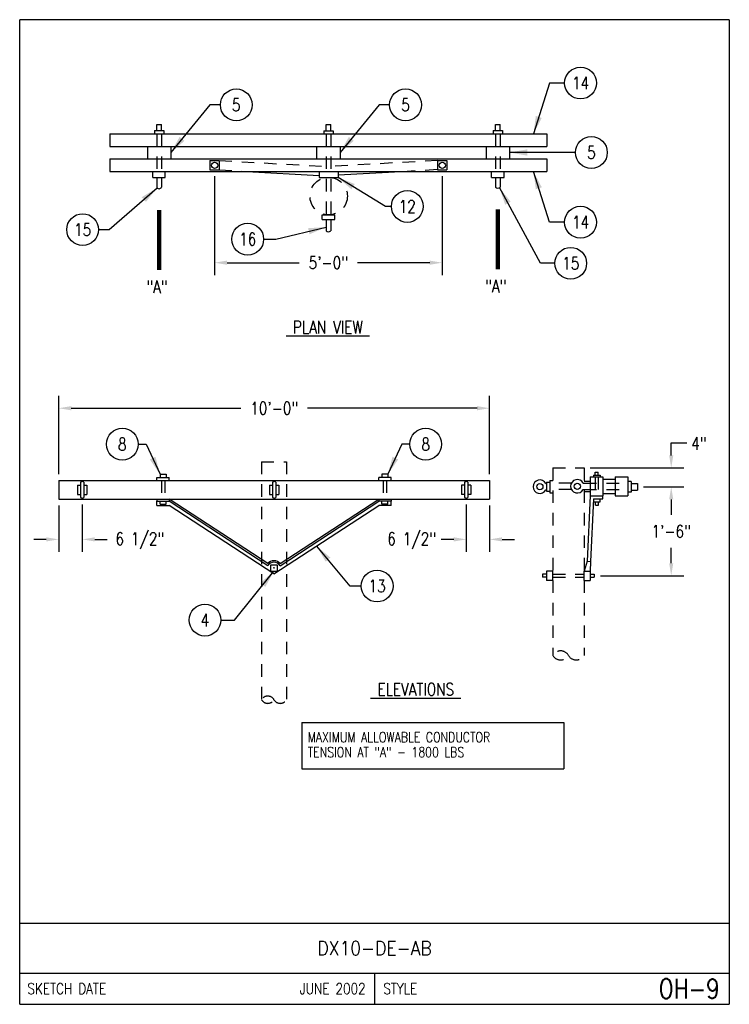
# Model space of a CAD drawing. Extents: x 0 to 7.1, y 0 to 9.85.
import ezdxf
from ezdxf.enums import TextEntityAlignment as Align

# ---------------------------------------------------------------- set-up
doc = ezdxf.new("R2010")
doc.units = 0
doc.header["$MEASUREMENT"] = 0
doc.linetypes.add('HIDDEN2', pattern=[0.1875, 0.125, -0.0625])
doc.layers.add('E-DETL', color=2, linetype='CONTINUOUS')
doc.layers.add('E-DETL-TEXT', color=3, linetype='CONTINUOUS')
doc.styles.add('ROMANS', font='ROMANS.SHX', dxfattribs={"width": 0.8})
doc.styles.get("Standard").update_dxf_attribs({"font": 'ROMANS.SHX', "width": 0.8, "height": 0.125})
doc.dimstyles.get("Standard").update_dxf_attribs({"dimtxt": 0.18, "dimasz": 0.18, "dimexe": 0.18, "dimexo": 0.0625, "dimgap": 0.09, "dimtad": 0, "dimtih": 1, "dimtoh": 1, "dimdec": 4, "dimzin": 0, "dimdsep": 46, "dimtxsty": 'Standard', "dimcen": 0.09, "dimadec": 0, "dimazin": 0, "dimtfac": 1, "dimtdec": 4, "dimtofl": 0, "dimtmove": 0, "dimatfit": 3, "dimfxl": 0, "dimtolj": 1, "dimtzin": 0, "dimarcsym": 0})

msp = doc.modelspace()

# ---------------------------------------------------------------- linework, layer by layer
at = {"layer": 'E-DETL'}
for p, q in [((7.1036, 9.8484), (0, 9.8484)), ((0, 0), (0, 9.8484)), ((7.1036, 9.8484), (7.1036, 0)), ((2.8251, 2.8192), (2.8251, 2.3567)), ((2.8251, 2.8192), (5.4454, 2.8192)), ((5.4454, 2.8192), (5.4454, 2.3567)), ((2.8251, 2.3567), (5.4454, 2.3567)), ((0, 0.8125), (7.1036, 0.8125)), ((0, 0.3125), (7.1036, 0.3125)), ((3.5518, 0.3125), (3.5518, 0)), ((0, 0), (7.1036, 0))]:
    msp.add_line(p, q, dxfattribs=at)
at = {"layer": 'E-DETL', "color": 4}
for p, q in [((1.372, 8.8017), (1.4189, 8.8017)), ((1.372, 8.7392), (1.372, 8.8017)), ((1.4189, 8.7392), (1.4189, 8.8017)), ((3.0665, 8.7999), (3.1134, 8.7999)), ((3.0665, 8.7374), (3.0665, 8.7999)), ((3.1134, 8.7374), (3.1134, 8.7999)), ((4.7626, 8.8017), (4.8095, 8.8017)), ((4.7626, 8.7392), (4.7626, 8.8017)), ((4.8095, 8.7392), (4.8095, 8.8017)), ((0.9024, 8.7061), (0.9024, 8.5811)), ((0.9024, 8.7061), (5.2774, 8.7061)), ((1.3486, 8.7392), (1.3486, 8.7079)), ((1.3486, 8.7392), (1.4423, 8.7392)), ((1.4423, 8.7392), (1.4423, 8.7079)), ((3.043, 8.7374), (3.043, 8.7061)), ((3.043, 8.7374), (3.1368, 8.7374)), ((3.1368, 8.7374), (3.1368, 8.7061)), ((4.7392, 8.7392), (4.7392, 8.7079)), ((4.7392, 8.7392), (4.8329, 8.7392)), ((4.8329, 8.7392), (4.8329, 8.7079)), ((5.2774, 8.7061), (5.2774, 8.5811)), ((0.9024, 8.5811), (5.2774, 8.5811)), ((1.2782, 8.5811), (1.2782, 8.4561)), ((1.5126, 8.5811), (1.5126, 8.4561)), ((2.9727, 8.5811), (2.9727, 8.4561)), ((3.2071, 8.5811), (3.2071, 8.4561)), ((4.6689, 8.5811), (4.6689, 8.4561)), ((4.9032, 8.5811), (4.9032, 8.4561)), ((0.9024, 8.4561), (5.2774, 8.4561)), ((0.9024, 8.4561), (0.9024, 8.3311)), ((1.9039, 8.4406), (1.9976, 8.4406)), ((1.9039, 8.4406), (1.9039, 8.3468)), ((1.9976, 8.4406), (1.9976, 8.3468)), ((4.1822, 8.4406), (4.2759, 8.4406)), ((4.1822, 8.4406), (4.1822, 8.3468)), ((4.2759, 8.4406), (4.2759, 8.3468)), ((5.2774, 8.4561), (5.2774, 8.3311)), ((0.9024, 8.3311), (5.2774, 8.3311)), ((1.3329, 8.2686), (1.3329, 8.3311)), ((1.4579, 8.2686), (1.4579, 8.3311)), ((1.9039, 8.3468), (1.9976, 8.3468)), ((2.2748, 8.3311), (2.999, 8.2901)), ((2.999, 8.3311), (2.999, 8.2707)), ((3.1865, 8.3311), (3.1865, 8.2707)), ((3.8782, 8.3311), (3.1865, 8.2919)), ((4.1822, 8.3468), (4.2759, 8.3468)), ((4.7236, 8.2686), (4.7236, 8.3311)), ((4.8486, 8.2686), (4.8486, 8.3311)), ((1.3329, 8.2686), (1.4579, 8.2686)), ((1.372, 8.2686), (1.372, 8.1749)), ((1.4189, 8.2686), (1.4189, 8.1749)), ((2.999, 8.2707), (3.1865, 8.2707)), ((4.7236, 8.2686), (4.8486, 8.2686)), ((4.7626, 8.2686), (4.7626, 8.1749)), ((4.8095, 8.2686), (4.8095, 8.1749)), ((3.0281, 7.8951), (3.1531, 7.8951)), ((3.0281, 7.8513), (3.0281, 7.8951)), ((3.1531, 7.8513), (3.1531, 7.8951)), ((3.0281, 7.8513), (3.1531, 7.8513)), ((3.0665, 7.8513), (3.0665, 7.7374)), ((3.1134, 7.8513), (3.1134, 7.7374)), ((5.7597, 5.3234), (5.7901, 5.3234)), ((5.7597, 5.2941), (5.7597, 5.3234)), ((5.7901, 5.2941), (5.7901, 5.3234)), ((0.3917, 5.2395), (4.7042, 5.2395)), ((0.3917, 5.2395), (0.3917, 5.052)), ((0.6105, 5.2238), (0.6105, 5.0676)), ((0.6417, 5.2238), (0.6417, 5.0676)), ((1.3727, 5.2707), (1.4977, 5.2707)), ((1.3727, 5.2395), (1.3727, 5.2707)), ((1.4048, 5.302), (1.4048, 5.2707)), ((1.4048, 5.302), (1.4673, 5.302)), ((1.4673, 5.302), (1.4673, 5.2707)), ((1.4977, 5.2395), (1.4977, 5.2707)), ((2.5324, 5.2238), (2.5324, 5.0676)), ((2.5636, 5.2238), (2.5636, 5.0676)), ((3.7187, 5.2707), (3.5937, 5.2707)), ((3.5937, 5.2395), (3.5937, 5.2707)), ((3.6241, 5.302), (3.6241, 5.2707)), ((3.6866, 5.302), (3.6241, 5.302)), ((3.6866, 5.302), (3.6866, 5.2707)), ((3.7187, 5.2395), (3.7187, 5.2707)), ((4.4542, 5.2238), (4.4542, 5.0676)), ((4.4855, 5.2238), (4.4855, 5.0676)), ((4.7042, 5.2395), (4.7042, 5.052)), ((5.2746, 5.2235), (5.3059, 5.2235)), ((5.2746, 5.2235), (5.2746, 5.131)), ((5.3059, 5.2398), (5.3371, 5.2398)), ((5.3059, 5.2398), (5.3059, 5.1148)), ((5.6495, 5.2331), (5.712, 5.2331)), ((5.712, 5.2747), (5.837, 5.2747)), ((5.712, 5.2747), (5.712, 5.0872)), ((5.7425, 5.2941), (5.7425, 5.2747)), ((5.7425, 5.2941), (5.8091, 5.2941)), ((5.8091, 5.2941), (5.8091, 5.2747)), ((5.837, 5.2747), (5.837, 5.0872)), ((5.837, 5.2526), (5.962, 5.2526)), ((5.962, 5.2747), (6.087, 5.2747)), ((5.962, 5.2747), (5.962, 5.0872)), ((6.087, 5.2747), (6.087, 5.0872)), ((6.1208, 5.2289), (6.087, 5.2289)), ((6.1208, 5.2289), (6.1208, 5.1241)), ((0.5792, 5.1926), (0.6105, 5.1926)), ((0.5792, 5.1926), (0.5792, 5.0988)), ((0.6417, 5.1926), (0.673, 5.1926)), ((0.673, 5.1926), (0.673, 5.0988)), ((2.5011, 5.1926), (2.5011, 5.0988)), ((2.5011, 5.1926), (2.5324, 5.1926)), ((2.5636, 5.1926), (2.5949, 5.1926)), ((2.5949, 5.1926), (2.5949, 5.0988)), ((4.4542, 5.1926), (4.423, 5.1926)), ((4.423, 5.1926), (4.423, 5.0988)), ((4.5167, 5.1926), (4.4855, 5.1926)), ((4.5167, 5.1926), (4.5167, 5.0988)), ((5.2672, 5.2085), (5.2746, 5.2085)), ((5.2672, 5.146), (5.2746, 5.146)), ((5.2746, 5.131), (5.3059, 5.131)), ((5.6421, 5.2131), (5.6495, 5.2131)), ((5.6421, 5.1506), (5.6495, 5.1506)), ((5.6495, 5.1306), (5.712, 5.1306)), ((6.1208, 5.1241), (6.087, 5.1241)), ((6.1208, 5.2084), (6.1833, 5.2084)), ((6.1208, 5.1411), (6.1833, 5.1411)), ((6.1833, 5.2084), (6.1833, 5.1411)), ((0.3917, 5.052), (4.7042, 5.052)), ((0.5792, 5.0988), (0.6105, 5.0988)), ((0.6417, 5.0988), (0.673, 5.0988)), ((1.3727, 5.052), (1.3727, 5.0323)), ((1.3727, 4.9895), (1.3727, 5.0323)), ((1.3727, 5.0323), (1.4977, 5.0323)), ((1.4048, 5.001), (1.4048, 5.0323)), ((1.4673, 5.001), (1.4673, 5.0323)), ((1.4977, 5.052), (1.4977, 5.0323)), ((2.4825, 4.4078), (1.4977, 5.052)), ((2.4853, 4.3867), (1.4977, 5.0323)), ((2.5011, 5.0988), (2.5324, 5.0988)), ((2.5636, 5.0988), (2.5949, 5.0988)), ((2.6061, 4.3867), (3.5937, 5.0323)), ((2.6089, 4.4078), (3.5937, 5.052)), ((3.5937, 5.052), (3.5937, 5.0323)), ((3.7187, 5.0323), (3.5937, 5.0323)), ((3.6241, 5.001), (3.6241, 5.0323)), ((3.6866, 5.001), (3.6866, 5.0323)), ((3.7187, 5.052), (3.7187, 5.0323)), ((3.7187, 4.9895), (3.7187, 5.0323)), ((4.4542, 5.0988), (4.423, 5.0988)), ((4.5167, 5.0988), (4.4855, 5.0988)), ((5.3059, 5.1148), (5.3371, 5.1148)), ((5.712, 5.0872), (5.6808, 4.431)), ((5.712, 5.0872), (5.837, 5.0872)), ((5.7433, 5.056), (5.7134, 4.4288)), ((5.7433, 5.056), (5.837, 5.056)), ((5.7471, 5.0247), (5.7471, 5.056)), ((5.7471, 5.0247), (5.8096, 5.0247)), ((5.7627, 4.9935), (5.7627, 5.0247)), ((5.7939, 4.9935), (5.7939, 5.0247)), ((5.8096, 5.0247), (5.8096, 5.056)), ((5.837, 5.1094), (5.962, 5.1094)), ((5.837, 5.056), (5.837, 5.0872)), ((5.962, 5.0872), (6.087, 5.0872)), ((1.3727, 4.9895), (1.4977, 4.9895)), ((1.4048, 5.001), (1.4673, 5.001)), ((2.5457, 4.3044), (1.4977, 4.9895)), ((2.5457, 4.3044), (3.5937, 4.9895)), ((3.7187, 4.9895), (3.5937, 4.9895)), ((3.6866, 5.001), (3.6241, 5.001)), ((5.7627, 4.9935), (5.7939, 4.9935)), ((2.5144, 4.3957), (2.5769, 4.3957)), ((2.5144, 4.3332), (2.5144, 4.3957)), ((2.5426, 4.3643), (2.5458, 4.3675)), ((2.5429, 4.3632), (2.5469, 4.3673)), ((2.5434, 4.3623), (2.5478, 4.3667)), ((2.5442, 4.3617), (2.5484, 4.3659)), ((2.5453, 4.3614), (2.5487, 4.3648)), ((2.5469, 4.3616), (2.5485, 4.3632)), ((2.5769, 4.3957), (2.5769, 4.3332)), ((5.2745, 4.3339), (5.2745, 4.2401)), ((5.337, 4.3339), (5.2745, 4.3339)), ((5.337, 4.2401), (5.337, 4.3339)), ((5.6808, 4.431), (5.6497, 4.3339)), ((5.6497, 4.2401), (5.6497, 4.3339)), ((5.6497, 4.3339), (5.7122, 4.3339)), ((5.6808, 4.431), (5.7134, 4.4288)), ((5.7134, 4.4288), (5.7122, 4.3339)), ((5.7122, 4.3339), (5.7122, 4.2401)), ((2.5144, 4.3332), (2.5769, 4.3332)), ((5.2347, 4.3023), (5.2347, 4.271)), ((5.2745, 4.3023), (5.2347, 4.3023)), ((5.2745, 4.271), (5.2347, 4.271)), ((5.337, 4.2401), (5.2745, 4.2401)), ((5.6497, 4.2401), (5.7122, 4.2401)), ((5.7122, 4.3023), (5.7519, 4.3023)), ((5.7122, 4.271), (5.7519, 4.271)), ((5.7519, 4.3023), (5.7519, 4.271))]:
    msp.add_line(p, q, dxfattribs=at)
at = {"layer": 'E-DETL', "color": 4, "linetype": 'HIDDEN2'}
for p, q in [((1.372, 8.7061), (1.372, 8.3311)), ((1.4189, 8.7061), (1.4189, 8.3311)), ((3.0665, 8.7061), (3.0665, 7.8985)), ((3.1134, 8.7061), (3.1134, 7.8977)), ((4.7626, 8.7061), (4.7626, 8.3311)), ((4.8095, 8.7061), (4.8095, 8.3311)), ((1.9976, 8.4406), (3.0665, 8.38)), ((4.1822, 8.4406), (3.1134, 8.38)), ((1.9976, 8.3468), (2.2748, 8.3311)), ((4.1822, 8.3484), (3.8782, 8.3311)), ((1.4207, 5.2395), (1.4207, 5.052)), ((1.4519, 5.2395), (1.4519, 5.052)), ((3.6394, 5.2395), (3.6394, 5.052)), ((3.6707, 5.2395), (3.6707, 5.052)), ((5.7595, 5.2747), (5.7595, 5.0872)), ((5.7895, 5.2747), (5.7895, 5.0872)), ((5.522, 5.2131), (5.3371, 5.2131)), ((5.522, 5.1506), (5.3371, 5.1506)), ((5.6495, 5.2131), (6.087, 5.2131)), ((5.6495, 5.1506), (6.087, 5.1506)), ((5.3371, 4.3023), (5.6495, 4.3023)), ((5.3371, 4.271), (5.6495, 4.271))]:
    msp.add_line(p, q, dxfattribs=at)
at = {"layer": 'E-DETL', "linetype": 'HIDDEN2'}
for p, q in [((2.4207, 5.427), (2.4207, 3.0465)), ((2.4207, 5.427), (2.6707, 5.427)), ((2.6707, 5.427), (2.6707, 3.0465)), ((5.3371, 5.3648), (5.6495, 5.3648)), ((5.3371, 5.3648), (5.3371, 3.4898)), ((5.6495, 5.3648), (5.6495, 3.4898))]:
    msp.add_line(p, q, dxfattribs=at)
at = {"layer": 'E-DETL', "color": 4}
for centre, radius in [((1.9518, 8.3924), 0.0312), ((4.2301, 8.3924), 0.0312), ((5.2072, 5.1773), 0.0312), ((5.5821, 5.1818), 0.0312), ((2.5457, 4.3644), 0.00313)]:
    msp.add_circle(centre, radius, dxfattribs=at)
at = {"layer": 'E-DETL', "linetype": 'HIDDEN2'}
msp.add_circle((3.0929, 8.0841), 0.1875, dxfattribs=at)
at = {"layer": 'E-DETL', "color": 4}
for centre, radius, start, end in [((1.3954, 8.1815), 0.0244, 195.73642, 344.26297), ((4.7861, 8.1931), 0.0297, 217.82866, 322.17075), ((3.0899, 7.7556), 0.0297, 217.82866, 322.17075), ((0.6261, 5.1974), 0.0307, 59.42867, 120.57132), ((2.548, 5.1974), 0.0307, 59.42867, 120.57132), ((4.4699, 5.1974), 0.0307, 59.42867, 120.57132), ((5.2072, 5.1773), 0.0677, 27.4811, 332.51767), ((5.5821, 5.1818), 0.0677, 27.4811, 332.51767), ((0.6261, 5.094), 0.0307, 239.42837, 300.57101), ((2.548, 5.094), 0.0307, 239.42837, 300.57101), ((4.4699, 5.094), 0.0307, 239.42837, 300.57101), ((2.5444, 4.3492), 0.0871, 42.25509, 136.95166), ((2.5444, 4.3492), 0.0721, 31.26347, 147.80943)]:
    msp.add_arc(centre, radius, start, end, dxfattribs=at)
at = {"layer": 'E-DETL', "linetype": 'HIDDEN2'}
for centre, radius, start, end in [((5.4152, 3.4447), 0.0902, 30, 150), ((5.4152, 3.5349), 0.0902, 210, 330), ((5.5714, 3.5349), 0.0902, 210, 330), ((2.4832, 3.0105), 0.0722, 30, 150), ((2.4832, 3.0826), 0.0722, 210, 330), ((2.6082, 3.0826), 0.0722, 210, 330)]:
    msp.add_arc(centre, radius, start, end, dxfattribs=at)
at = {"layer": 'E-DETL-TEXT'}
for p, q in [((5.304, 9.2146), (5.1431, 8.7061)), ((5.4551, 9.2146), (5.304, 9.2146)), ((1.9035, 8.9965), (1.5126, 8.5186)), ((2.0087, 8.9965), (1.9035, 8.9965)), ((3.598, 8.9965), (3.2071, 8.5186)), ((3.7032, 8.9965), (3.598, 8.9965)), ((5.5643, 8.5201), (4.9032, 8.5201)), ((1.9508, 8.2843), (1.9508, 7.293)), ((4.2291, 8.2843), (4.2291, 7.293)), ((5.304, 7.8227), (5.1431, 8.3311)), ((3.6612, 7.9805), (3.1865, 8.2707)), ((0.8955, 7.7486), (1.3768, 8.1658)), ((5.2121, 7.4122), (4.8027, 8.1685)), ((3.7205, 7.9805), (3.6612, 7.9805)), ((5.4551, 7.8227), (5.304, 7.8227)), ((0.7892, 7.7486), (0.8955, 7.7486)), ((2.5641, 7.6533), (3.0665, 7.7738)), ((2.4416, 7.6533), (2.5641, 7.6533)), ((2.0758, 7.418), (2.7975, 7.418)), ((4.1041, 7.418), (3.3823, 7.418)), ((5.3575, 7.4122), (5.2121, 7.4122)), ((0.3917, 5.302), (0.3917, 6.0872)), ((4.7042, 5.302), (4.7042, 6.0872)), ((0.5167, 5.9622), (2.2151, 5.9622)), ((4.5792, 5.9622), (2.8808, 5.9622)), ((6.5219, 5.4898), (6.5219, 5.6148)), ((6.5219, 5.6148), (6.6789, 5.6148)), ((1.1863, 5.6027), (1.2671, 5.6027)), ((1.2671, 5.6027), (1.4048, 5.302)), ((3.8242, 5.6027), (3.6866, 5.302)), ((3.9051, 5.6027), (3.8242, 5.6027)), ((5.712, 5.3648), (6.6469, 5.3648)), ((6.2458, 5.1747), (6.6469, 5.1747)), ((6.2458, 5.1747), (6.6469, 5.1747)), ((6.5219, 5.0497), (6.5219, 4.8951)), ((6.5219, 5.0497), (6.5219, 4.9247)), ((0.3917, 4.9895), (0.3917, 4.5252)), ((0.6261, 5.0008), (0.6261, 4.5252)), ((4.4699, 5.0008), (4.4699, 4.5252)), ((4.7042, 4.9895), (4.7042, 4.5252)), ((0.2667, 4.6502), (0.1417, 4.6502)), ((0.7511, 4.6502), (0.8761, 4.6502)), ((4.3449, 4.6502), (4.2199, 4.6502)), ((4.8292, 4.6502), (4.9542, 4.6502)), ((3.3067, 4.1835), (2.973, 4.5837)), ((6.5219, 4.4116), (6.5219, 4.5663)), ((2.1517, 3.8429), (2.5457, 4.3332)), ((5.8144, 4.2866), (6.6469, 4.2866)), ((3.4191, 4.1835), (3.3067, 4.1835)), ((2.014, 3.8429), (2.1517, 3.8429))]:
    msp.add_line(p, q, dxfattribs=at)
for centre in [(5.6141, 9.2146), (2.1677, 8.9965), (3.8622, 8.9965), (5.7233, 8.5201), (3.8795, 7.9805), (5.6141, 7.8227), (0.6302, 7.7486), (2.2826, 7.6533), (5.5165, 7.4122), (1.0273, 5.6027), (4.0641, 5.6027), (3.5781, 4.1835), (1.855, 3.8429)]:
    msp.add_circle(centre, 0.159, dxfattribs=at)
for points in [[(5.2264, 8.8657), (5.1431, 8.7061), (5.1668, 8.8846)], [(1.6491, 8.636), (1.5126, 8.5186), (1.6007, 8.6756)], [(3.3435, 8.636), (3.2071, 8.5186), (3.2952, 8.6756)], [(5.0805, 8.4888), (4.9032, 8.5201), (5.0805, 8.5513)], [(5.2264, 8.1716), (5.1431, 8.3311), (5.1668, 8.1527)], [(3.3214, 8.1515), (3.1865, 8.2707), (3.354, 8.2049)], [(1.2224, 8.0733), (1.3768, 8.1658), (1.2633, 8.0261)], [(4.8596, 7.9978), (4.8027, 8.1685), (4.9146, 8.0275)], [(2.8868, 7.7629), (3.0665, 7.7738), (2.9014, 7.7021)], [(2.0758, 7.4388), (2.0758, 7.3971), (1.9508, 7.418)], [(4.1041, 7.4388), (4.1041, 7.3971), (4.2291, 7.418)], [(0.5167, 5.983), (0.5167, 5.9413), (0.3917, 5.9622)], [(4.5792, 5.983), (4.5792, 5.9413), (4.7042, 5.9622)], [(1.3026, 5.4501), (1.4048, 5.302), (1.3594, 5.4762)], [(3.7888, 5.4501), (3.6866, 5.302), (3.732, 5.4762)], [(6.5011, 5.4898), (6.5428, 5.4898), (6.5219, 5.3648)], [(6.5011, 5.0497), (6.5428, 5.0497), (6.5219, 5.1747)], [(6.5011, 5.0497), (6.5428, 5.0497), (6.5219, 5.1747)], [(0.2667, 4.6711), (0.2667, 4.6294), (0.3917, 4.6502)], [(0.7511, 4.6711), (0.7511, 4.6294), (0.6261, 4.6502)], [(4.3449, 4.6711), (4.3449, 4.6294), (4.4699, 4.6502)], [(4.8292, 4.6711), (4.8292, 4.6294), (4.7042, 4.6502)], [(3.0625, 4.4275), (2.973, 4.5837), (3.1105, 4.4676)], [(6.5011, 4.4116), (6.5428, 4.4116), (6.5219, 4.2866)], [(2.4103, 4.2146), (2.5457, 4.3332), (2.459, 4.1754)]]:
    msp.add_solid(points, dxfattribs=at)

# ---------------------------------------------------------------- texts
at = {"layer": 'E-DETL-TEXT', "style": 'ROMANS'}
for s, height, width, p in [('14', 0.125, 0.8, (5.6141, 9.2146)), ('5', 0.125, 0.8, (2.1677, 8.9965)), ('5', 0.125, 0.8, (3.8622, 8.9965)), ('5', 0.125, 0.8, (5.7233, 8.5201)), ('12', 0.125, 0.8, (3.8795, 7.9805)), ('14', 0.125, 0.8, (5.6141, 7.8227)), ('15', 0.125, 0.8, (0.6302, 7.7486)), ('16', 0.125, 0.8, (2.2826, 7.6533)), ('15', 0.125, 0.8, (5.5165, 7.4122)), ('8', 0.125, 0.8, (1.0273, 5.6027)), ('8', 0.125, 0.8, (4.0641, 5.6027)), ('13', 0.125, 0.8, (3.5781, 4.1835)), ('4', 0.125, 0.8, (1.855, 3.8429)), ('DX10-DE-AB', 0.14, 0.9, (3.5518, 0.5625))]:
    msp.add_text(s, height=height, dxfattribs=dict(at, width=width)).set_placement(p, align=Align.MIDDLE)
at = {"layer": 'E-DETL-TEXT', "style": 'ROMANS', "width": 0.8}
for s, height, p in [('"A"', 0.125, (1.2674, 7.1144)), ('"A"', 0.125, (4.6581, 7.1206)), ('%%U PLAN VIEW ', 0.125, (2.6664, 6.711)), ('%%U ELEVATIONS ', 0.125, (3.5132, 3.0884)), ('MAXIMUM ALLOWABLE CONDUCTOR', 0.1, (2.8829, 2.622)), ('TENSION AT "A" - 1800 LBS', 0.1, (2.8829, 2.472))]:
    msp.add_text(s, height=height, dxfattribs=at).set_placement(p)
for s, p in [('SKETCH DATE', (0.0773, 0.1563)), ('STYLE', (3.6406, 0.1563))]:
    msp.add_text(s, height=0.11, dxfattribs=at).set_placement(p, align=Align.MIDDLE_LEFT)
for s, height, p in [('JUNE 2002', 0.11, (3.463, 0.1563)), ('OH-9', 0.19685, (7.0055, 0.1563))]:
    msp.add_text(s, height=height, dxfattribs=at).set_placement(p, align=Align.MIDDLE_RIGHT)
at = {"layer": 'E-DETL-TEXT', "char_height": 0.125, "attachment_point": 5, "style": 'ROMANS'}
for s, insert in [('\\A1;5\'-0"', (3.0899, 7.418)), ('\\A1;10\'-0"', (2.548, 5.9622)), ('\\A1;4"', (6.7999, 5.6096)), ('\\A1;6 1/2"', (1.2032, 4.6354)), ('\\A1;6 1/2"', (3.9243, 4.6354)), ('\\A1;1\'-6"', (6.5219, 4.7307))]:
    msp.add_mtext(s, dxfattribs=dict(at, insert=insert))

# ---------------------------------------------------------------- leaders
at = {"layer": 'E-DETL-TEXT'}
for points in [[(1.3954, 7.3478), (1.3954, 7.9448)], [(4.7861, 7.3541), (4.7861, 7.951)]]:
    msp.add_leader(points, dimstyle='Standard', override={"dimtxt": 0.125, "dimasz": 0.125, "dimexe": 0.125, "dimlunit": 4, "dimtxsty": 'ROMANS', "dimclrd": 256, "dimclre": 256, "dimclrt": 256, "dimtmove": 2, "dimlwd": 65535, "dimlwe": 65535}, dxfattribs=at)

doc.saveas('drawing.dxf')
